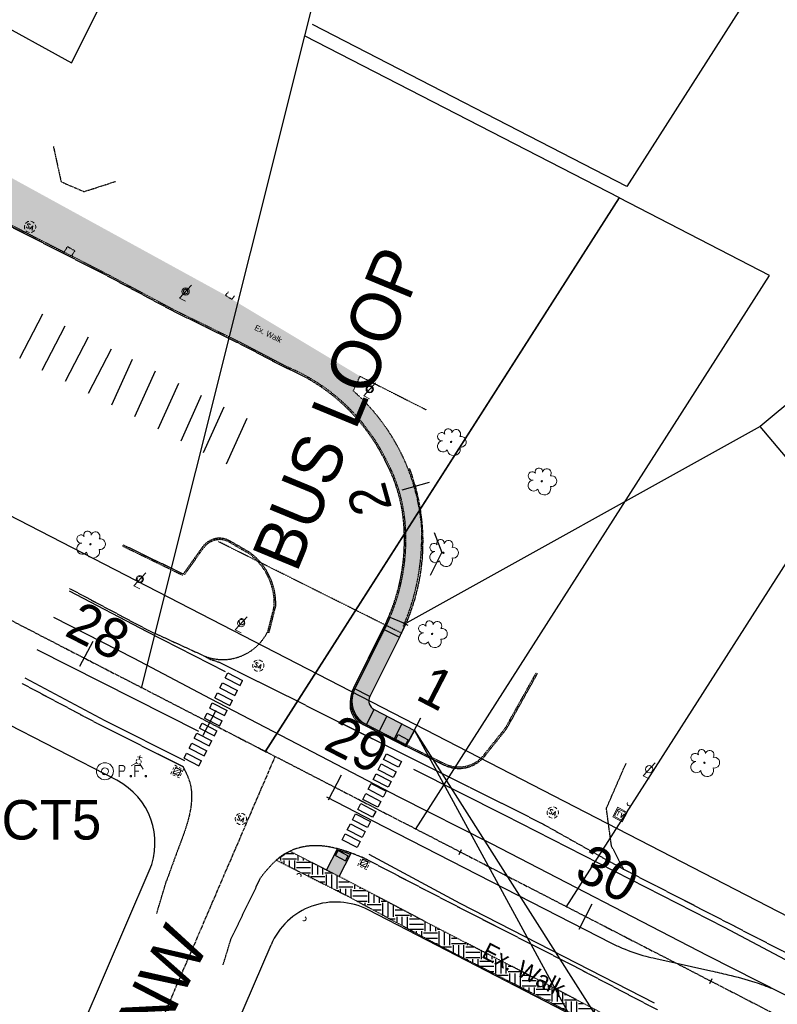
# Model space of a CAD drawing. Header units: feet. Extents: x 2246890 to 2250290, y 437895 to 440095.
# Tile 8 of 16: x 2248852 to 2249120, y 438383 to 438732. Entities that reach past the tile are written whole.
import ezdxf

# ---------------------------------------------------------------- set-up
doc = ezdxf.new("R2010")
doc.units = ezdxf.units.FT
doc.header["$MEASUREMENT"] = 0
for name, pattern in [('CL', [1.9999999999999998, 0.3, -0.15, 1.4, -0.15]), ('dsolidcl', [0]), ('OhDOT_USTN1', [0.054999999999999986, 0.014, -0.04099999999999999]), ('OhDOT_USTN2', [0.10999999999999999, 0.069, -0.04099999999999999]), ('OhDOT_USTN3', [0.22, 0.165, -0.055]), ('OhDOT_USTN5', [0.11, 0.055, -0.055]), ('REDO_Drainage01', [1.6, 0.85, -0.75]), ('rowex', [0]), ('shrublt', [0])]:
    doc.linetypes.add(name, pattern=pattern)
for name, color, linetype in [('5PPBLDG-HAT', 253, 'Continuous'), ('DV_X_Property_Line', 7, 'Continuous'), ('GE_P_CL', 7, 'CL'), ('GE_P_CL_Text', 7, 'Continuous'), ('GE_X_CL', 7, 'CL'), ('PM_P_Crosswalk', 7, 'Continuous'), ('PV_P_Curb', 120, 'Continuous'), ('PV_P_EOP', 7, 'Continuous'), ('PV_P_Walk', 231, 'Continuous'), ('RW_X_CL', 6, 'CL'), ('RW_X_Fee_RW', 6, 'rowex'), ('SH_Border', 7, 'Continuous'), ('SV_X_Mon_Cells_Found', 7, 'Continuous')]:
    doc.layers.add(name, color=color, linetype=linetype)
for name, color, linetype, transparency in [('DR_X_Cells', 151, 'OhDOT_USTN2', 0.5), ('LT_X_Foundation', 7, 'OhDOT_USTN1', 0.5), ('LT_X_Poles', 2, 'Continuous', 0.5), ('PM_X_CL_Double_Solid', 2, 'dsolidcl', 0.5), ('PM_X_Crosswalk', 7, 'Continuous', 0.5), ('PM_X_Edge_Line', 2, 'Continuous', 0.5), ('PM_X_Island', 7, 'Continuous', 0.5), ('PV_X_Curb', 120, 'OhDOT_USTN1', 0.5), ('PV_X_EOP', 7, 'OhDOT_USTN3', 0.5), ('PV_X_Steps', 120, 'OhDOT_USTN1', 0.5), ('PV_X_Text', 7, 'Continuous', 0.5), ('PV_X_Walk', 120, 'OhDOT_USTN5', 0.5), ('PV_X_Walk-HATCH', 120, 'OhDOT_USTN5', 0.7), ('UT_X_Cable_TV_Cells', 30, 'Continuous', 0.5), ('UT_X_Misc_Cells', 7, 'Continuous', 0.5), ('UT_X_Sanitary_Cells', 3, 'Continuous', 0.5), ('UT_X_Water_Cells', 133, 'Continuous', 0.5), ('VG_X_Cells', 3, 'Continuous', 0.5), ('VG_X_Shrub_Line_Lt', 3, 'shrublt', 0.5)]:
    doc.layers.add(name, color=color, linetype=linetype, transparency=transparency)
doc.styles.add('Slanted-Normal', font='font31.shx', dxfattribs={"height": 0.12})
doc.styles.add('Straight-Normal', font='font30.shx', dxfattribs={"height": 0.1})
pattern_1 = [(0, (0, 0), (5, 5), [5, -5]), (0, (0, 1.875), (5, 5), [5, -5]), (0, (0, 3.75), (5, 5), [5, -5]), (90, (0.625, 4.375), (-4.999999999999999, 5), [5, -5]), (90, (2.5, 4.375), (-4.999999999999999, 5), [5, -5]), (90, (4.375, 4.375), (-4.999999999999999, 5), [5, -5])]

# ---------------------------------------------------------------- blocks, each defined once
blk = doc.blocks.new('TREE')
at = {"layer": 'VG_X_Cells', "color": 3, "linetype": 'Continuous', "lineweight": 0}
blk.add_circle((0, 0), 0.012, dxfattribs=at)
for centre, radius, start, end in [((-0.04918672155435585, 0.1683766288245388), 0.06583849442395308, 354.0046972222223, 205.9741166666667), ((0.09130802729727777, 0.1414521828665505), 0.07764901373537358, 323.8299555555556, 165.0376027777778), ((-0.1426726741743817, -0.07743288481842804), 0.09868828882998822, 96.17219444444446, 320.5737111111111), ((-0.1654724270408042, 0.0932017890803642), 0.07353570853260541, 39.06254444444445, 279.5412388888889), ((0.1730121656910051, 0.001797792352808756), 0.09573570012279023, 259.1453111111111, 101.459613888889), ((0.04731863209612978, -0.1302604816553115), 0.1141857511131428, 184.9475722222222, 19.45715277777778)]:
    blk.add_arc(centre, radius, start, end, dxfattribs=at)
blk = doc.blocks.new('CB22B-X')
at = {"layer": 'Defpoints', "color": 20, "linetype": 'REDO_Drainage01', "lineweight": 0}
blk.add_lwpolyline([(-0.9999979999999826, 0.9999979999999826), (0.9999980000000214, 0.9999979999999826), (0.9999980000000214, -0.9999979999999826), (-0.9999979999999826, -0.9999979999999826), (-0.9999979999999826, 0.9999979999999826)], close=True, dxfattribs=at)
at = {"layer": 'DR_X_Cells', "color": 151, "linetype": 'Continuous', "lineweight": 0}
for p, q in [((-1.14583104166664, -0.6130853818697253), (0.6130853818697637, 1.145831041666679)), ((-1.14583104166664, 0.518285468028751), (-0.518285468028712, 1.145831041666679)), ((-0.5472058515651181, -1.145831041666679), (1.145831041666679, 0.5472058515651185)), ((0.5841649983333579, -1.145831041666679), (1.145831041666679, -0.5841649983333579))]:
    blk.add_line(p, q, dxfattribs=at)
at = {"layer": 'DR_X_Cells', "color": 151, "linetype": 'REDO_Drainage01', "lineweight": 0}
blk.add_lwpolyline([(-1.66666333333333, 1.66666333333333), (1.66666333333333, 1.66666333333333), (1.66666333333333, -1.666663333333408), (-1.66666333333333, -1.666663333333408), (-1.66666333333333, 1.66666333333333)], close=True, dxfattribs=at)
at = {"layer": 'DR_X_Cells', "color": 151, "linetype": 'Continuous', "lineweight": 0, "flags": 128}
blk.add_lwpolyline([(-1.14583104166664, 1.145831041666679), (1.145831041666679, 1.145831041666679), (1.145831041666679, -1.145831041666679), (-1.14583104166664, -1.145831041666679), (-1.14583104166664, 1.145831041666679)], close=True, dxfattribs=at)
blk = doc.blocks.new('SMH')
at = {"layer": 'Defpoints', "color": 3, "linetype": 'Continuous', "lineweight": 30}
blk.add_point((0, 0), dxfattribs=at)
at = {"layer": 'UT_X_Sanitary_Cells', "color": 3, "linetype": 'Continuous', "lineweight": 0, "flags": 128}
for points in [[(-0.01662778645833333, 0.034326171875), (-0.01788755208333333, 0.0355859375), (-0.01978208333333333, 0.036845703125), (-0.02544614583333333, 0.038740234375), (-0.03237973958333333, 0.04), (-0.03741880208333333, 0.04), (-0.03930356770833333, 0.04), (-0.04749692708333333, 0.03810546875), (-0.05442075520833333, 0.034326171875), (-0.05883481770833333, 0.029287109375), (-0.06009458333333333, 0.024248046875), (-0.06009458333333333, 0.02046875), (-0.05883481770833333, 0.0154296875), (-0.05379575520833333, 0.011025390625), (-0.01914731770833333, -0.00787109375), (-0.01600278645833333, -0.010390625), (-0.01474302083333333, -0.01291015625), (-0.01348325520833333, -0.016689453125), (-0.01348325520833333, -0.02046875), (-0.01410825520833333, -0.024248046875), (-0.01474302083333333, -0.026767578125), (-0.01600278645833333, -0.029921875), (-0.01726255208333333, -0.03244140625), (-0.01852231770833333, -0.034326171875), (-0.02040708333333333, -0.036220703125), (-0.02230161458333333, -0.03748046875), (-0.02482114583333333, -0.038740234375), (-0.02670591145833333, -0.039365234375), (-0.03237973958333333, -0.04), (-0.04119809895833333, -0.04), (-0.04686216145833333, -0.038740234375), (-0.05505552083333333, -0.034326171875), (-0.06009458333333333, -0.030546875)], [(0.01045229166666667, -0.04), (0.03564760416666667, 0.04), (0.06021791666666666, -0.04)], [(0.05391908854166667, -0.021103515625), (0.01675111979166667, -0.021103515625)]]:
    blk.add_lwpolyline(points, dxfattribs=at)
at = {"layer": 'UT_X_Sanitary_Cells', "color": 3, "linetype": 'Continuous', "lineweight": 0}
for start, end in [(130.0805972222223, 170.0721333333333), (70.05767222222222, 110.1060805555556), (10.01689444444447, 50.03918888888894), (190.0168944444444, 230.0391888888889), (250.0576722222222, 290.0473111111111), (310.0114361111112, 350.0263833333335)]:
    blk.add_arc((-2.767499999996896e-05, -3.704166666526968e-05), 0.09999899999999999, start, end, dxfattribs=at)
blk = doc.blocks.new('FH')
at = {"layer": 'UT_X_Water_Cells', "color": 133, "linetype": 'Continuous', "lineweight": 0}
for p, q in [((0.05991666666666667, 0.1031666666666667), (-0.06008333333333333, 0.1031666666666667)), ((-8.333333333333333e-05, 0.06016666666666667), (-8.333333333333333e-05, 0.1461666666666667)), ((-0.04233333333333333, -0.04241666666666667), (-0.1463333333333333, -0.1463333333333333)), ((0.04225, -0.04241666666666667), (0.14625, -0.1463333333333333))]:
    blk.add_line(p, q, dxfattribs=at)
for start, end in [(140.0209916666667, 184.0629333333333), (68.13946111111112, 112.0379833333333), (356.016475, 39.98885277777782), (211.8787722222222, 255.8479305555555), (283.8238944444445, 329.9096694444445)]:
    blk.add_arc((0, 0), 0.06, start, end, dxfattribs=at)
blk = doc.blocks.new('DM')
at = {"layer": 'UT_X_Misc_Cells', "linetype": 'Continuous', "lineweight": 0}
h = blk.add_hatch(color=2, dxfattribs=at)
edge = h.paths.add_edge_path()
edge.add_arc((0, 0), 0.01, 0, 360)
at = {"layer": 'UT_X_Misc_Cells', "color": 2, "linetype": 'Continuous', "lineweight": 0}
blk.add_arc((0.04, 0), 0.04, 90, 270, dxfattribs=at)
blk = doc.blocks.new('LPOLE')
at = {"layer": 'LT_X_Poles', "color": 2, "linetype": 'Continuous', "lineweight": 0, "flags": 128}
blk.add_lwpolyline([(0.03933333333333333, 0.1476666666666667), (-0.03941666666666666, -0.1515833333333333), (0.07875, -0.1515833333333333)], dxfattribs=at)
at = {"layer": 'LT_X_Poles', "color": 2, "linetype": 'Continuous', "lineweight": 0}
blk.add_circle((-7.79999973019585e-06, -8.249999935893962e-06), 0.06500593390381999, dxfattribs=at)
blk = doc.blocks.new('CTVA')
at = {"layer": 'UT_X_Cable_TV_Cells', "color": 30, "linetype": 'Continuous', "lineweight": 0}
for p, q in [((-0.075, -0.055), (-0.075, 0.055)), ((-0.055, 0.075), (0.055, 0.075)), ((0.075, -0.055), (0.075, 0.055)), ((-0.055, -0.075), (0.055, -0.075))]:
    blk.add_line(p, q, dxfattribs=at)
at = {"layer": 'UT_X_Cable_TV_Cells', "color": 30, "linetype": 'Continuous', "lineweight": 0, "flags": 128}
blk.add_lwpolyline([(-0.095, 0.095), (0.095, 0.095), (0.095, -0.095), (-0.095, -0.095), (-0.095, 0.095)], close=True, dxfattribs=at)
for points in [[(-0.06229673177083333, 0.04), (-0.01253110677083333, 0.04)], [(-0.03710141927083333, 0.04), (-0.03710141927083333, -0.04)], [(0.01265444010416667, 0.04), (0.03784975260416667, -0.04), (0.06242006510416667, 0.04)]]:
    blk.add_lwpolyline(points, dxfattribs=at)
at = {"layer": 'UT_X_Cable_TV_Cells', "color": 30, "linetype": 'Continuous', "lineweight": 0, "extrusion": (0, 0, -1)}
for centre, start, end in [((0.055, 0.055), 0, 90), ((-0.055, 0.055), 90.00000000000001, 180), ((0.055, -0.055), 270, 0), ((-0.055, -0.055), 180, 270)]:
    blk.add_arc(centre, 0.02, start, end, dxfattribs=at)
blk = doc.blocks.new('IPIPE')
at = {"layer": 'SV_X_Mon_Cells_Found', "color": 7, "linetype": 'Continuous', "lineweight": 0, "flags": 128}
for points in [[(0.099858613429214, -0.04), (0.099858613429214, 0.04), (0.126313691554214, 0.04), (0.129073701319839, 0.039365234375), (0.132927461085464, 0.03810546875), (0.134585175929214, 0.036845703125), (0.136234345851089, 0.0355859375), (0.138438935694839, 0.03244140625), (0.140096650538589, 0.029287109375), (0.141198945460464, 0.024248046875), (0.141198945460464, 0.016689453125), (0.140643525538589, 0.014169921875), (0.139541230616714, 0.010390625), (0.137336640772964, 0.005986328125), (0.135132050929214, 0.004091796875), (0.133482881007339, 0.00283203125), (0.130722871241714, 0.001572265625), (0.126313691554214, 0.000947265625), (0.099858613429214, 0.000947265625)], [(0.250326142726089, 0.04), (0.212292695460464, 0.04), (0.212292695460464, -0.04)], [(0.212292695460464, 0.000947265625), (0.239303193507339, 0.000947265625)], [(0.181983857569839, -0.029287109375), (0.184735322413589, -0.029287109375), (0.186393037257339, -0.030546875), (0.188042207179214, -0.03306640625), (0.188042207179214, -0.036220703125), (0.186393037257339, -0.038740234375), (0.184735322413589, -0.04), (0.181983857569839, -0.04), (0.180326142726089, -0.038740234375), (0.178676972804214, -0.036220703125), (0.178676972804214, -0.03306640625), (0.180326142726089, -0.030546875), (0.181983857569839, -0.029287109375)], [(0.289453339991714, -0.029287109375), (0.292204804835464, -0.029287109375), (0.293862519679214, -0.030546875), (0.295511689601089, -0.03306640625), (0.295511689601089, -0.036220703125), (0.293862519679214, -0.038740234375), (0.292204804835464, -0.04), (0.289453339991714, -0.04), (0.287795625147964, -0.038740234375), (0.286146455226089, -0.036220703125), (0.286146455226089, -0.03306640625), (0.287795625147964, -0.030546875), (0.289453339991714, -0.029287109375)]]:
    blk.add_lwpolyline(points, dxfattribs=at)
at = {"layer": 'SV_X_Mon_Cells_Found', "color": 7, "linetype": 'Continuous', "lineweight": 0}
for centre, radius in [((0, 0), 0.06), ((-9.983333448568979e-06, -1.351666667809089e-05), 0.0247364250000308)]:
    blk.add_circle(centre, radius, dxfattribs=at)

msp = doc.modelspace()

# ---------------------------------------------------------------- hatches: boundary and pattern name
at = {"layer": '5PPBLDG-HAT'}
h = msp.add_hatch(color=256, dxfattribs=at)
h.dxf.hatch_style = 1
h.paths.add_polyline_path([(2248988.575321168, 438518.14471595), (2248988.242902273, 438518.2919597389, 0.0003354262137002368), (2248988.284481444, 438518.3924655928), (2248983.122307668, 438520.5592761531, -0.01700972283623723), (2248981.098918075, 438516.2400999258), (2248981.097913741, 438516.2380888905), (2248986.46572423, 438513.5573485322, 0.01607318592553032)])
h.paths.add_polyline_path([(2248983.087857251, 438520.5737366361), (2248982.661264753, 438520.7527978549, -0.01700575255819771), (2248980.6526, 438516.4655), (2248980.650594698, 438516.4614846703), (2248981.097895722, 438516.2380978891, 0.01644205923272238)])
h = msp.add_hatch(color=256, dxfattribs=at)
h.dxf.hatch_style = 1
h.paths.add_polyline_path([(2248988.284481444, 438518.3924655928, -0.0003354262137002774), (2248988.242902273, 438518.2919597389), (2248988.575321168, 438518.14471595, 0.0003687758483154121), (2248988.620248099, 438518.2515283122)])
h = msp.add_hatch(color=256, dxfattribs=at)
h.dxf.hatch_style = 1
h.paths.add_polyline_path([(2248975.611758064, 438491.0206336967), (2248970.145612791, 438493.8377405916, 0.04039382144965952), (2248969.622463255, 438491.450648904, 0.273934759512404), (2248974.154827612, 438482.8939865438), (2248974.774005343, 438482.581684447), (2248977.508295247, 438487.8871475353, -0.2825032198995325)])
h.paths.add_polyline_path([(2248970.645069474, 438495.2265723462, 0.0243707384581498), (2248970.145612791, 438493.8377405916), (2248975.611758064, 438491.0206336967, -0.1146782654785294), (2248975.980342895, 438492.5618277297)])
h.paths.add_polyline_path([(2248970.612616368, 438495.2427813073), (2248970.196708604, 438495.4505097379, 0.02347768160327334), (2248969.694136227, 438494.0704196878), (2248970.05990947, 438493.8819098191, -0.03871129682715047)])
h.paths.add_polyline_path([(2248970.05990947, 438493.8819098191), (2248969.694136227, 438494.0704196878, 0.04218971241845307), (2248969.124113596, 438491.4966599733, 0.1066407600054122), (2248969.806970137, 438487.3346395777, -0.03948984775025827), (2248969.507948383, 438488.5712696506, -0.04766268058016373), (2248969.622463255, 438491.450648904, -0.06528500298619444)])
h.paths.add_polyline_path([(2248969.622463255, 438491.4506489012, 0.04766268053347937), (2248969.507948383, 438488.5712696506, 0.03948984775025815), (2248969.806970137, 438487.3346395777, 0.1005806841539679), (2248971.974984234, 438483.9934602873), (2248974.154827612, 438482.8939865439, -0.2739347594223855)])
h.paths.add_polyline_path([(2248974.759624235, 438482.5537801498, -0.01826703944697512), (2248974.154827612, 438482.8939865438), (2248971.974984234, 438483.9934602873, 0.06204591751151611), (2248973.911626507, 438482.4566525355), (2248974.544940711, 438482.1372202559)])
at = {"layer": 'PV_X_Walk-HATCH', "ltscale": 50}
h = msp.add_hatch(dxfattribs=at)
h.set_pattern_fill('EARTH', color=256, scale=20)
h.set_pattern_definition(pattern_1)
edge = h.paths.add_edge_path()
edge.add_line((2248448.201643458, 438973.0828003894), (2248507.6346, 438942.9368))
edge.add_line((2248507.6346, 438942.9368), (2248516.1029, 438898.7188))
edge.add_line((2248516.1029, 438898.7188), (2248509.3238, 438855.394))
edge.add_arc((2248521.603266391, 438851.2139242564), 12.97144279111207, 161.2008178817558, 238.1198801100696)
edge.add_line((2248514.752480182, 438840.1991588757), (2248554.1595, 438820.0068))
edge.add_line((2248554.1595, 438820.0068), (2248551.470266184, 438812.0854773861))
edge.add_arc((2248535.729251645, 438765.7192396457), 48.96537083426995, 60.49747638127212, 71.24800812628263, ccw=False)
edge.add_line((2248559.842830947, 438808.3354670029), (2248576.205477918, 438800.0707753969))
edge.add_line((2248576.205477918, 438800.0707753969), (2248583.676961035, 438795.8954908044))
edge.add_line((2248583.676961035, 438795.8954908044), (2248586.174673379, 438794.8476661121))
edge.add_line((2248586.174673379, 438794.8476661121), (2248591.894271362, 438791.6184538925))
edge.add_line((2248591.894271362, 438791.6184538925), (2248607.126359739, 438784.6966316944))
edge.add_line((2248607.126359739, 438784.6966316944), (2248631.262245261, 438771.3077596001))
edge.add_line((2248631.262245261, 438771.3077596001), (2248653.409894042, 438759.9204392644))
edge.add_line((2248653.409894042, 438759.9204392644), (2248680.634159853, 438745.9746104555))
edge.add_line((2248680.634159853, 438745.9746104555), (2248707.517444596, 438732.231096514))
edge.add_line((2248707.517444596, 438732.231096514), (2248733.437574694, 438719.2945847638))
edge.add_line((2248733.437574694, 438719.2945847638), (2248760.156763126, 438705.0834484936))
edge.add_line((2248760.156763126, 438705.0834484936), (2248810.723577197, 438679.1083599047))
edge.add_line((2248810.723577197, 438679.1083599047), (2248833.754667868, 438667.3903137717))
edge.add_line((2248833.754667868, 438667.3903137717), (2248883.527229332, 438641.9148832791))
edge.add_line((2248883.527229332, 438641.9148832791), (2248906.55064167, 438629.6020089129))
edge.add_line((2248906.55064167, 438629.6020089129), (2248929.880636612, 438618.1745420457))
edge.add_line((2248929.880636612, 438618.1745420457), (2248946.845347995, 438609.2860924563))
edge.add_arc((2248920.379187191, 438546.0977460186), 68.50711490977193, 26.460697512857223, 67.27384177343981, ccw=False)
edge.add_arc((2248931.516100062, 438549.1522890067), 57.21923619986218, 2.597752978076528, 28.692120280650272, ccw=False)
edge.add_arc((2248918.647989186, 438548.1298045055), 70.12183523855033, -23.15253593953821, 2.9558052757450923, ccw=False)
edge.add_line((2248983.122307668, 438520.5592761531), (2248988.284481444, 438518.3924655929))
edge.add_arc((2248921.505253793, 438546.916116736), 72.61586548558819, 336.8710444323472, 363.7801191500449)
edge.add_arc((2248924.7243156, 438548.5154358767), 69.31217894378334, 2.636300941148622, 49.07881060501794)
edge.add_line((2248970.1252, 438600.8885), (2248972.5158, 438606.0648))
edge.add_line((2248972.5158, 438606.0648), (2248927.067, 438633.3404))
edge.add_line((2248927.067, 438633.3404), (2248924.8075, 438634.7689))
edge.add_line((2248924.8075, 438634.7689), (2248810.5626, 438697.4001999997))
edge.add_line((2248810.5626, 438697.4001999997), (2248792.7842, 438706.827))
edge.add_line((2248792.7842, 438706.827), (2248784.1535, 438710.8357))
edge.add_line((2248784.1535, 438710.8357), (2248782.9271, 438708.6344))
edge.add_line((2248782.9271, 438708.6344), (2248766.2687, 438717.1868))
edge.add_line((2248766.2687, 438717.1868), (2248763.2969, 438720.1689))
edge.add_line((2248763.2969, 438720.1689), (2248760.0515, 438721.9212))
edge.add_line((2248760.0515, 438721.9212), (2248756.0037, 438722.3653))
edge.add_line((2248756.0037, 438722.3653), (2248739.454920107, 438730.9986842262))
edge.add_line((2248739.454920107, 438730.9986842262), (2248740.9799, 438733.5465))
edge.add_line((2248740.9799, 438733.5465), (2248715.0949, 438746.8854))
edge.add_line((2248715.0949, 438746.8854), (2248688.2311, 438760.663))
edge.add_line((2248688.2311, 438760.663), (2248669.197317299, 438769.9120134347))
edge.add_line((2248669.197317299, 438769.9120134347), (2248670.4729, 438771.8429000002))
edge.add_line((2248670.4729, 438771.8429000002), (2248663.1944, 438775.8371))
edge.add_line((2248663.1944, 438775.8371), (2248638.9737, 438786.8723))
edge.add_line((2248638.9737, 438786.8723), (2248613.485, 438799.6339))
edge.add_line((2248613.485, 438799.6339), (2248589.1276, 438812.4678))
edge.add_line((2248589.1276, 438812.4678), (2248568.1023, 438821.4797))
edge.add_line((2248568.1023, 438821.4797), (2248523.5767, 438844.3939))
edge.add_line((2248523.5767, 438844.3939), (2248519.308873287, 438846.5264438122))
edge.add_arc((2248521.340948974, 438850.5932052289), 4.546194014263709, 179.1127777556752, 243.4496596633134, ccw=False)
edge.add_line((2248516.7953, 438850.6635999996), (2248516.8993, 438854.0914))
edge.add_line((2248516.8993, 438854.0914), (2248519.1502, 438865.9285))
edge.add_line((2248519.1502, 438865.9285), (2248521.2684, 438882.8345))
edge.add_line((2248521.2684, 438882.8345), (2248526.5015, 438893.666))
edge.add_line((2248526.5015, 438893.666), (2248520.8695, 438922.874))
edge.add_line((2248520.8695, 438922.874), (2248518.5222, 438937.0148))
edge.add_line((2248518.5222, 438937.0148), (2248521.8418, 438944.2893))
edge.add_line((2248521.8418, 438944.2893), (2248511.683, 438949.9209))
edge.add_line((2248511.683, 438949.9209), (2248456.6578, 438977.8694))
edge.add_line((2248456.6578, 438977.8694), (2248448.543976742, 438981.8036500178))
edge.add_line((2248448.543976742, 438981.8036500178), (2248448.201643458, 438973.0828003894))
h = msp.add_hatch(dxfattribs=at)
h.set_pattern_fill('EARTH', color=256, scale=20)
h.set_pattern_definition(pattern_1)
h.paths.add_polyline_path([(2248947.571866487, 438437.6826957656), (2248942.830939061, 438434.5442612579), (2248968.1015, 438421.8048), (2249000.1354, 438404.4985), (2249041.0395, 438383.5842), (2249082.5934, 438361.8576), (2249100.3379, 438352.807), (2249112.5563, 438330.7331), (2249128.5718, 438321.9515), (2249131.0132, 438326.2766), (2249115.8808, 438334.2692), (2249103.8051, 438356.2571), (2249084.306, 438366.5494), (2249043.2462, 438388.1902), (2249002.2759, 438409.2132), (2248970.0767, 438426.1536)])

# ---------------------------------------------------------------- linework, layer by layer
for p, q in [((2248998.743840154, 438550.64908742, 2172.8704), (2249001.461933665, 438543.5407754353, 2172.8704)), ((2248997.463555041, 438535.5345952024, 2172.8704), (2249001.461933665, 438543.5407754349, 2172.8704))]:
    msp.add_line(p, q)
at = {"layer": '5PPBLDG-HAT'}
for p, q in [((2248975.998044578, 438492.5529864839), (2248970.165305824, 438495.4661941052)), ((2248974.530568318, 438482.1093328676), (2248977.508295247, 438487.8871475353))]:
    msp.add_line(p, q, dxfattribs=at)
msp.add_lwpolyline([(2248980.65057668, 438516.4614936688), (2248986.46572423, 438513.5573485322)], dxfattribs=at)
for points in [[(2248970.165305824, 438495.4661941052), (2248975.998044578, 438492.5529864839), (2248980.65057668, 438516.4614936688), (2248986.46572423, 438513.5573485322)], [(2248988.793522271, 438474.7585982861, 2172.8704), (2248991.771249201, 438480.5364129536, 2172.8704), (2248974.530568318, 438482.1093328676, 2172.8704), (2248977.508295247, 438487.8871475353, 2172.8704)], [(2248960.616564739, 438430.9999724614, 2172.8704), (2248965.066615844, 438428.7202370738, 2172.8704), (2248964.515629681, 438438.5654998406, 2172.8704), (2248969.34814896, 438437.0278842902, 2172.8704)]]:
    msp.add_solid(points, dxfattribs=at)
at = {"layer": 'DV_X_Property_Line'}
msp.add_line((2249045.557434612, 438417.8191058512, 1083.6202), (2249171.189744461, 438614.2254326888, 1083.6202), dxfattribs=at)
at = {"layer": 'DV_X_Property_Line', "elevation": 1083.6202}
for points in [[(2248895.017162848, 438495.4321802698), (2248895.017162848, 438495.4321802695), (2248952.979575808, 438726.781718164), (2249024.138462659, 439010.8032892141), (2249218.681842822, 438910.540769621), (2249067.092172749, 438673.3429156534), (2248955.713732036, 438730.7444221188)], [(2248895.017162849, 438495.432180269), (2248895.017162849, 438495.4321802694), (2248952.979575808, 438726.7817181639), (2249064.35801652, 438669.3802116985), (2248938.805151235, 438472.923090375)], [(2248992.203271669, 438445.345026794), (2248992.194246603, 438445.4011201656), (2249117.755645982, 438641.8290506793), (2249064.424696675, 438669.321046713), (2248938.863297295, 438472.8931161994)]]:
    msp.add_lwpolyline(points, dxfattribs=at)
at = {"layer": 'GE_P_CL'}
msp.add_arc((2248922.292425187, 438547.4211871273, 2172.8704), 72.56176394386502, 333.4619291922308, 20.9259751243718, dxfattribs=at)
at = {"layer": 'GE_P_CL_Text'}
for p, q in [((2248996.97876068, 438568.3443445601, 2172.8704), (2248987.349488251, 438565.6467321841, 2172.8704)), ((2248989.5821648, 438517.6987380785, 2172.8704), (2248987.75352653, 438518.5087270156, 2172.8704)), ((2248873.167485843, 438503.2674771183, -2171.2734), (2248877.856162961, 438512.1001611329, -2171.2734)), ((2248875.054900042, 438506.7943135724, -2171.2734), (2248875.968748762, 438508.5733246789, -2171.2734)), ((2248916.828213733, 438478.8520122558, -2171.2734), (2248921.528682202, 438487.6784269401, -2171.2734)), ((2248989.480690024, 438476.0919401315, 2172.8704), (2248994.061808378, 438484.9808857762, 2172.8704)), ((2248918.720336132, 438482.3763250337, -2171.2734), (2248919.636559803, 438484.1541141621, -2171.2734)), ((2248939.775681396, 438472.6642517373, 2172.8704), (2248937.986405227, 438473.5578348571, 2172.8704)), ((2248961.332617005, 438455.9151550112, -2171.2734), (2248965.913735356, 438464.8041006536, -2171.2734)), ((2249007.609792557, 438436.5651415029, -2171.2734), (2249008.526016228, 438438.3429306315, -2171.2734)), ((2249050.22207343, 438410.103971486, -2171.2734), (2249054.803191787, 438418.9929171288, -2171.2734)), ((2249096.499248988, 438390.7539579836, -2171.2734), (2249097.415472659, 438392.5317471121, -2171.2734))]:
    msp.add_line(p, q, dxfattribs=at)
at = {"layer": 'GE_X_CL', "elevation": 2171.2734}
for points in [[(2247742.158844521, 439089.5842708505), (2248895.080423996, 438495.6846790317)], [(2248895.080423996, 438495.6846790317), (2249405.912287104, 438232.4159723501)]]:
    msp.add_lwpolyline(points, dxfattribs=at)
at = {"layer": 'LT_X_Foundation'}
for centre, radius, start, end in [((2248910.647732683, 438636.0846305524, 1086.15625), 0.797100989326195, 44.11568374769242, 215.7344635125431), ((2248910.647732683, 438636.0846305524, 1086.15625), 0.797100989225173, 215.7344635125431, 44.11568374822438), ((2248975.914834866, 438601.456588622, 1086.5696), 1.027808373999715, 147.0248016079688, 19.63145101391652), ((2248975.914834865, 438601.4565886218, 1086.5696), 1.027808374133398, 19.63145099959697, 147.0248015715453), ((2248894.408935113, 438534.1040414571, 1085.3603), 1.010496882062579, 38.37762167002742, 226.487885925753), ((2248894.408935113, 438534.1040414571, 1085.3603), 1.010496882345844, 226.4878859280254, 38.37762167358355), ((2248930.587835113, 438519.0537414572, 1085.08127), 1.010496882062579, 38.37762167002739, 226.4878859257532), ((2248930.587835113, 438519.0537414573, 1085.08127), 1.010496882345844, 226.4878859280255, 38.37762167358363)]:
    msp.add_arc(centre, radius, start, end, dxfattribs=at)
at = {"layer": 'PM_P_Crosswalk'}
for points in [[(2248986.098222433, 438467.428548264), (2248980.802618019, 438470.1544658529), (2248981.878651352, 438472.2448617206), (2248987.174255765, 438469.5189441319)], [(2248984.2263718, 438463.7921285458), (2248978.930767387, 438466.5180461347), (2248980.006800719, 438468.6084420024), (2248985.302405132, 438465.8825244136)], [(2248982.449881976, 438460.3409650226), (2248977.154277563, 438463.0668826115), (2248978.230310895, 438465.1572784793), (2248983.525915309, 438462.4313608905)], [(2248980.678908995, 438456.9005189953), (2248975.383304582, 438459.6264365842), (2248976.459337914, 438461.7168324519), (2248981.754942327, 438458.9909148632)], [(2248978.81479106, 438453.2791214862), (2248973.519186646, 438456.0050390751), (2248974.595219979, 438458.0954349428), (2248979.890824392, 438455.3695173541)], [(2248976.987774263, 438449.7297998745), (2248971.69216985, 438452.4557174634), (2248972.768203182, 438454.5461133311), (2248978.063807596, 438451.8201957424)], [(2248975.108920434, 438446.0797751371), (2248969.81331602, 438448.805692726), (2248970.889349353, 438450.8960885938), (2248976.184953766, 438448.170171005)], [(2248973.293113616, 438442.5522310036), (2248967.997509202, 438445.2781485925), (2248969.073542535, 438447.3685444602), (2248974.369146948, 438444.6426268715)], [(2248971.488516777, 438439.0464643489), (2248966.192912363, 438441.7723819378), (2248967.268945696, 438443.8627778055), (2248972.564550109, 438441.1368602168)]]:
    msp.add_lwpolyline(points, close=True, dxfattribs=at)
at = {"layer": 'PM_X_CL_Double_Solid'}
msp.add_line((2249077.36501762, 438399.6437182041), (2249096.888708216, 438395.301942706), dxfattribs=at)
for points, elevation in [([(2249341.627133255, 438274.0122920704), (2249263.5907, 438314.06795), (2249249.7485, 438321.1222), (2249183.4059, 438355.4737), (2249131.52655, 438382.5603), (2249095.8101, 438400.5754), (2249019.1463, 438440.2456), (2248986.41725, 438456.8954), (2248919.5385, 438491.6865), (2248892.4213, 438505.9831), (2248863.8914, 438520.5524)], 1083.2484), ([(2248857.93, 438509.1539), (2248915.267547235, 438480.1882653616)], 1086.15768)]:
    msp.add_lwpolyline(points, dxfattribs=dict(at, elevation=elevation))
msp.add_lwpolyline([(2248960.570646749, 438456.9460690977), (2248980.984048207, 438446.4343952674), (2249061.726165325, 438405.0724895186)], dxfattribs=at)
for points in [[(2249061.726165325, 438405.0724895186), (2249065.480887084, 438403.3573532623), (2249073.876126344, 438400.4711955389), (2249077.36501762, 438399.6437182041)], [(2249096.888708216, 438395.301942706), (2249102.963291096, 438393.8729871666), (2249112.519791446, 438391.3047113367), (2249118.773405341, 438388.9928871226)]]:
    msp.add_spline(points, degree=3, dxfattribs=at)
at = {"layer": 'PM_X_Crosswalk'}
for p, q in [((2248924.673759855, 438499.1353665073, 1085.267), (2248925.584207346, 438500.916120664, 1085.267)), ((2248924.673759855, 438499.1353665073, 1085.267), (2248929.9709135, 438496.4270868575, 1085.265)), ((2248925.584207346, 438500.916120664, 1085.267), (2248930.88136099, 438498.2078410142, 1085.265)), ((2248922.852864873, 438495.5738581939, 1085.267), (2248923.763312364, 438497.3546123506, 1085.267)), ((2248922.852864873, 438495.5738581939, 1085.267), (2248928.150018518, 438492.8655785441, 1085.265)), ((2248923.763312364, 438497.3546123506, 1085.267), (2248929.060466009, 438494.6463327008, 1085.265)), ((2248929.9709135, 438496.4270868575, 1085.265), (2248930.88136099, 438498.2078410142, 1085.265)), ((2248921.031969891, 438492.0123498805, 1085.267), (2248921.942417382, 438493.7931040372, 1085.267)), ((2248921.031969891, 438492.0123498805, 1085.267), (2248926.329123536, 438489.3040702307, 1085.265)), ((2248921.942417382, 438493.7931040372, 1085.267), (2248927.239571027, 438491.0848243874, 1085.265)), ((2248928.150018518, 438492.8655785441, 1085.265), (2248929.060466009, 438494.6463327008, 1085.265)), ((2248919.21107491, 438488.4508415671, 1085.267), (2248920.1215224, 438490.2315957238, 1085.267)), ((2248919.21107491, 438488.4508415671, 1085.267), (2248924.508228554, 438485.7425619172, 1085.265)), ((2248920.1215224, 438490.2315957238, 1085.267), (2248925.418676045, 438487.5233160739, 1085.265)), ((2248926.329123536, 438489.3040702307, 1085.265), (2248927.239571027, 438491.0848243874, 1085.265)), ((2248917.390179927, 438484.8893332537, 1085.267), (2248918.300627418, 438486.6700874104, 1085.267)), ((2248917.390179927, 438484.8893332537, 1085.267), (2248922.687333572, 438482.1810536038, 1085.265)), ((2248918.300627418, 438486.6700874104, 1085.267), (2248923.597781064, 438483.9618077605, 1085.265)), ((2248924.508228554, 438485.7425619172, 1085.265), (2248925.418676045, 438487.5233160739, 1085.265)), ((2248915.569284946, 438481.3278249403, 1085.267), (2248916.479732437, 438483.108579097, 1085.267)), ((2248915.569284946, 438481.3278249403, 1085.267), (2248920.86643859, 438478.6195452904, 1085.265)), ((2248916.479732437, 438483.108579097, 1085.267), (2248921.776886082, 438480.4002994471, 1085.265)), ((2248922.687333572, 438482.1810536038, 1085.265), (2248923.597781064, 438483.9618077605, 1085.265)), ((2248913.748389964, 438477.7663166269, 1085.267), (2248914.658837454, 438479.5470707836, 1085.267)), ((2248913.748389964, 438477.7663166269, 1085.267), (2248919.045543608, 438475.058036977, 1085.265)), ((2248914.658837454, 438479.5470707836, 1085.267), (2248919.9559911, 438476.8387911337, 1085.265)), ((2248920.86643859, 438478.6195452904, 1085.265), (2248921.776886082, 438480.4002994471, 1085.265)), ((2248911.927494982, 438474.2048083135, 1085.267), (2248912.837942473, 438475.9855624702, 1085.267)), ((2248911.927494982, 438474.2048083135, 1085.267), (2248917.224648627, 438471.4965286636, 1085.265)), ((2248912.837942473, 438475.9855624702, 1085.267), (2248918.135096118, 438473.2772828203, 1085.265)), ((2248919.045543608, 438475.058036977, 1085.265), (2248919.9559911, 438476.8387911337, 1085.265)), ((2248910.1066, 438470.6433, 1085.267), (2248911.017047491, 438472.4240541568, 1085.267)), ((2248910.1066, 438470.6433, 1085.267), (2248915.403753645, 438467.9350203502, 1085.265)), ((2248911.017047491, 438472.4240541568, 1085.267), (2248916.314201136, 438469.7157745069, 1085.265)), ((2248917.224648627, 438471.4965286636, 1085.265), (2248918.135096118, 438473.2772828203, 1085.265)), ((2248915.403753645, 438467.9350203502, 1085.265), (2248916.314201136, 438469.7157745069, 1085.265))]:
    msp.add_line(p, q, dxfattribs=at)
at = {"layer": 'PM_X_Edge_Line'}
for points, elevation in [([(2248869.3907, 438530.0315), (2248896.9451, 438515.5464), (2248924.6699, 438501.4025)], 1085.96871), ([(2248853.5979, 438499.139), (2248881.9749, 438484.0137), (2248910.2549, 438469.8497)], 1085.4853), ([(2248991.4739, 438466.7788), (2249023.8134, 438450.4789), (2249101.6913, 438410.7781), (2249136.9138, 438392.0768), (2249187.9608, 438366.1104), (2249253.6532, 438331.6784), (2249299.880649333, 438308.469243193)], 1085.42211), ([(2248975.6402, 438436.6088), (2249007.9514, 438419.3185), (2249076.860803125, 438383.9452795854)], 1084.739)]:
    msp.add_lwpolyline(points, dxfattribs=dict(at, elevation=elevation))
at = {"layer": 'PM_X_Island'}
for points, elevation in [([(2248670.4729, 438771.8428999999), (2248673.067298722, 438776.8037459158), (2248821.9729703, 438700.3678615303), (2248840.853344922, 438733.1811299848), (2248870.235716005, 438717.120244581), (2248886.698753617, 438750.2523605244), (2248894.19098156, 438745.7790736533), (2248918.057589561, 438787.335811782), (2248910.440754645, 438791.5673182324)], 1087.33641), ([(2248851.863767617, 438612.4416531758), (2248860.02587703, 438628.1304264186)], 2171.2734), ([(2248859.81798622, 438608.2657460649), (2248867.980095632, 438623.9545193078)], 2171.2734), ([(2248868.109456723, 438604.2986377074), (2248876.271566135, 438619.9874109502)], 2171.2734), ([(2248876.184670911, 438600.0603728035), (2248884.346780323, 438615.7491460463)], 2171.2734), ([(2248884.504375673, 438595.978931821), (2248891.814265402, 438612.1589478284)], 2171.2734), ([(2248892.67123337, 438591.7699581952), (2248899.981123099, 438607.9499742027)], 2171.2734), ([(2248900.951802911, 438587.3843472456), (2248908.26169264, 438603.564363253)], 2171.2734), ([(2248909.036619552, 438583.2176553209), (2248916.346509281, 438599.3976713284)], 2171.2734), ([(2248917.030001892, 438579.0217839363), (2248924.339891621, 438595.2017999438)], 2171.2734), ([(2248925.147717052, 438575.0670874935), (2248932.457606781, 438591.2471035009)], 2171.2734)]:
    msp.add_lwpolyline(points, dxfattribs=dict(at, elevation=elevation))
at = {"layer": 'PV_P_Curb'}
msp.add_lwpolyline([(2248983.087857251, 438520.5737366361, -0.01644205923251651), (2248981.097895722, 438516.2380978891), (2248970.612624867, 438495.2427983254, 0.4105004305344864), (2248974.759624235, 438482.5537801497), (2248989.02257819, 438475.203045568)], format="xyb", dxfattribs=at)
msp.add_arc((2248950.271397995, 438385.4350042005, 2172.8704), 54.50679688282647, 69.7721377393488, 75.10620298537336, dxfattribs=at)
at = {"layer": 'PV_P_EOP'}
msp.add_lwpolyline([(2248982.62682468, 438520.7672539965, -0.01644205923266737), (2248980.65057668, 438516.4614936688), (2248970.165305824, 438495.4661941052, 0.4105004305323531), (2248974.530568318, 438482.1093328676), (2248988.793522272, 438474.7585982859)], format="xyb", dxfattribs=at)
msp.add_arc((2248950.271397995, 438385.4350042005, 2172.8704), 55.00679688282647, 69.7078494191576, 74.99199300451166, dxfattribs=at)
at = {"layer": 'PV_P_Walk'}
for p, q in [((2248988.620248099, 438518.2515283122), (2248982.62682468, 438520.7672539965)), ((2248960.616564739, 438430.9999724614, 2172.8704), (2248964.515629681, 438438.5654998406, 2172.8704))]:
    msp.add_line(p, q, dxfattribs=at)
msp.add_lwpolyline([(2248988.620248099, 438518.2515283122, -0.01644205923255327), (2248986.46572423, 438513.5573485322), (2248975.980453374, 438492.5620489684, 0.41050043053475), (2248977.508295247, 438487.8871475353), (2248991.771249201, 438480.5364129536)], format="xyb", dxfattribs=at)
at = {"layer": 'PV_P_Walk', "elevation": 2172.8704}
for points in [[(2248981.993408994, 438485.575643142), (2248979.015682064, 438479.7978284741)], [(2248987.326776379, 438482.8269721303), (2248984.34904945, 438477.0491574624)], [(2248988.793522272, 438474.7585982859), (2248991.771249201, 438480.5364129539)], [(2248991.771249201, 438480.536412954), (2248988.793522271, 438474.7585982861)], [(2248963.822284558, 438436.2223252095), (2248964.789993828, 438437.9726219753)], [(2248963.822284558, 438436.2223252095), (2248967.32287809, 438434.2869066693)], [(2248964.789993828, 438437.9726219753), (2248968.29058736, 438436.0372034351)], [(2248965.066615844, 438428.7202370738), (2248969.34814896, 438437.02788429)], [(2248967.32287809, 438434.2869066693), (2248968.29058736, 438436.0372034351)]]:
    msp.add_lwpolyline(points, dxfattribs=at)
at = {"layer": 'PV_P_Walk'}
msp.add_lwpolyline([(2248985.089936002, 438477.2298212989), (2248985.983591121, 438479.019241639), (2248989.539455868, 438477.1866466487), (2248988.645800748, 438475.3972263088)], dxfattribs=at)
msp.add_arc((2248979.129276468, 438490.9892132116, 2172.8704), 3.5, 153.4619291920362, 242.73466535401, dxfattribs=at)
at = {"layer": 'PV_X_Curb'}
for p, q in [((2248926.266339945, 438547.1975706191), (2248932.896635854, 438543.3498453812)), ((2248909.597757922, 438535.4642411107), (2248888.284857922, 438545.8156411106, 1084.6669)), ((2248910.223373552, 438535.6238109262), (2248917.052412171, 438545.2058529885)), ((2248939.839577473, 438515.5161625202, 1085.5458), (2248942.115277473, 438524.6353625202, 1084.8301))]:
    msp.add_line(p, q, dxfattribs=at)
for points, elevation in [([(2248559.822037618, 438808.3465934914), (2248576.205477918, 438800.0707753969), (2248583.676961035, 438795.8954908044), (2248586.174673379, 438794.8476661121), (2248591.894271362, 438791.6184538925), (2248607.126359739, 438784.6966316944), (2248631.262245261, 438771.3077596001), (2248653.409894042, 438759.9204392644), (2248680.634159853, 438745.9746104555), (2248707.517444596, 438732.231096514), (2248733.437574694, 438719.2945847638), (2248760.156763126, 438705.0834484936), (2248785.156367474, 438692.1950506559), (2248810.723577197, 438679.1083599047), (2248833.754667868, 438667.3903137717), (2248858.750998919, 438654.5829904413), (2248883.527229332, 438641.9148832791), (2248906.55064167, 438629.6020089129), (2248929.880636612, 438618.1745420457), (2248946.845347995, 438609.2860924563)], 1086.94546), ([(2248994.740195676, 438472.5110238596), (2249003.067608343, 438468.4789993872)], 1087.6532)]:
    msp.add_lwpolyline(points, dxfattribs=dict(at, elevation=elevation))
msp.add_lwpolyline([(2248981.099918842, 438516.2421038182), (2248971.085918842, 438496.1905038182, 0.1310099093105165), (2248969.509340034, 438488.5465858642, 0.1310099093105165)], format="xyb", dxfattribs=at)
for points in [[(2249016.44189457, 438471.8872286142), (2249023.9649, 438481.2272), (2249035.018, 438500.9595)], [(2248971.789870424, 438484.0868283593), (2248994.747470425, 438472.5074283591)]]:
    msp.add_lwpolyline(points, dxfattribs=at)
for centre, radius, start, end in [((2248920.367512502, 438546.0891765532, 1085.8953), 68.52138502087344, 26.46276259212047, 67.30372151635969), ((2248931.508585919, 438549.1510383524, 1086.3828), 57.22680911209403, 2.595514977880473, 28.70922961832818), ((2248918.64798919, 438548.1298045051, 2172.8704), 70.12183523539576, 332.9476618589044, 2.955805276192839), ((2248922.752841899, 438541.143205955), 7, 59.87234300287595, 144.5228560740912), ((2248920.107779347, 438525.43226665, 1084.8301), 22.01134484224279, 357.6629471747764, 54.60180343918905), ((2248977.474035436, 438489.8430318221, 1084.9058), 8.066964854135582, 188.8973320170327, 226.3871703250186), ((2249007.579410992, 438478.9057067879, 1087.6532), 11.36057878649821, 246.4984008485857, 324.8040237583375)]:
    msp.add_arc(centre, radius, start, end, dxfattribs=at)
at = {"layer": 'PV_X_EOP'}
for p, q in [((2248926.517304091, 438547.6300252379), (2248933.1476, 438543.7823)), ((2248909.8162, 438535.914), (2248888.5033, 438546.2654, 1084.6669)), ((2248909.8162, 438535.914), (2248916.645238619, 438545.4960420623)), ((2248869.4935, 438530.8376, 1084.4693), (2248897.3709, 438516.0422, 1084.4693)), ((2248940.3247, 438515.3951, 1085.5458), (2248942.6004, 438524.5143, 1084.8301)), ((2248897.3709, 438516.0422, 1084.4693), (2248917.5322, 438506.7893, 1085.5458)), ((2248939.657399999, 438515.3693000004, 1085.5458), (2248940.3247, 438515.3951, 1085.5458)), ((2248852.7079, 438497.1421, 1085.29451), (2248880.5853, 438482.3467, 1085.29451)), ((2248880.5853, 438482.3467, 1085.29451), (2248909.6468, 438467.7805, 1085.29451)), ((2248974.4443, 438434.9993, 1083.90356), (2249007.0085, 438418.1139, 1083.90356)), ((2249007.0085, 438418.1139, 1083.90356), (2249048.0405, 438397.1906, 1083.90356)), ((2249048.0405, 438397.1906, 1083.90356), (2249077.9941, 438381.4466, 1083.90356))]:
    msp.add_line(p, q, dxfattribs=at)
for points, elevation in [([(2248559.5966, 438807.9003), (2248575.9707, 438799.6292), (2248583.4576, 438795.4453), (2248585.9543, 438794.3979), (2248591.6675, 438791.1723), (2248606.9013, 438784.2497), (2248631.0266, 438770.8667), (2248653.1816, 438759.4756), (2248680.4062, 438745.5296), (2248707.292, 438731.7848), (2248733.2085, 438718.8501), (2248759.9248, 438704.6405), (2248784.9279, 438691.7503), (2248810.4963, 438678.663), (2248833.5273, 438666.945), (2248858.523, 438654.138), (2248883.2955, 438641.4718), (2248906.3227, 438629.1569), (2248929.6546, 438617.7285), (2248946.6133, 438608.8432)], 1086.94546), ([(2248917.5322, 438506.7893), (2248918.9703, 438505.8554000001), (2248922.5664, 438504.6857000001), (2248946.890699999, 438492.6011999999), (2249036.9176, 438447.5852000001)], 1085.5458), ([(2248994.5223, 438472.061), (2249002.849712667, 438468.0289755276)], 1087.6532), ([(2249137.7494, 438394.346), (2249102.6155, 438412.4573), (2249066.0114, 438431.2439), (2249061.6852, 438439.541), (2249059.8723, 438452.8801), (2249066.8898, 438468.9505)], 1083.1328), ([(2249036.917599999, 438447.5852000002), (2249066.0114, 438431.2439000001)], 1085.5458), ([(2248923.9649, 438397.4638), (2248926.7835, 438406.6050999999), (2248937.2976, 438428.3516000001), (2248938.9024, 438430.3990000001)], 1083.09644), ([(2248900.4077, 438415.5924000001), (2248903.885, 438427.1936000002)], 1083.03918)]:
    msp.add_lwpolyline(points, dxfattribs=dict(at, elevation=elevation))
msp.add_lwpolyline([(2248980.6526, 438516.4655), (2248970.6386, 438496.4139, 0.1310099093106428), (2248969.01015628, 438488.5180274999, 2.109522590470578)], format="xyb", dxfattribs=at)
for points in [[(2249016.831289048, 438471.5735856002), (2249024.38061718, 438480.946237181), (2249035.454224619, 438500.7151476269)], [(2248971.5647, 438483.6404000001), (2248994.5223, 438472.061)]]:
    msp.add_lwpolyline(points, dxfattribs=at)
for centre, radius, start, end in [((2248920.367512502, 438546.0891765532, 1085.8953), 68.02138502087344, 26.46276259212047, 67.30372151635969), ((2248931.508585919, 438549.1510383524, 1086.3828), 56.72680911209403, 2.595514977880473, 28.70922961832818), ((2248918.64798919, 438548.1298045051, 2172.8704), 69.62183523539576, 332.9476618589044, 2.955805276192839), ((2248922.752841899, 438541.143205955), 7.5, 59.87234300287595, 144.5228560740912), ((2248920.107779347, 438525.43226665, 1084.8301), 22.51134484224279, 357.6629471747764, 54.60180343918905), ((2248923.85823427, 438523.2934566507, 1085.5458), 17.6750076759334, 249.0281989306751, 333.3636995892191), ((2248977.474035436, 438489.8430318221, 1084.9058), 8.566964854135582, 188.8973320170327, 226.3871703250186), ((2249007.579410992, 438478.9057067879, 1087.6532), 11.86057878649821, 246.4984008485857, 324.8040237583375)]:
    msp.add_arc(centre, radius, start, end, dxfattribs=at)
for points in [[(2248909.6468, 438467.7805, 1085.29451), (2248912.1972, 438461.8851, 1085.29451), (2248912.724, 438455.4421, 1085.29451), (2248908.3738, 438439.4543, 1085.29451), (2248903.885, 438427.1936, 1085.29451)], [(2248974.4443, 438434.9993, 1083.90356), (2248967.5446, 438437.6625, 1083.90356), (2248954.454, 438439.5321, 1083.90356), (2248944.499, 438435.8978, 1083.90356), (2248938.9024, 438430.399, 1083.90356)]]:
    msp.add_spline(points, degree=3, dxfattribs=at)
at = {"layer": 'PV_X_Steps'}
msp.add_line((2248987.20891356, 438515.0011451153, 2172.8704), (2248922.292425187, 438547.4211871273, 2172.8704), dxfattribs=at)
at = {"layer": 'PV_X_Walk'}
for points, elevation in [([(2248863.7852, 438687.4906), (2248866.4867, 438675.0739), (2248868.7736, 438674.0054), (2248874.6825, 438671.5187), (2248885.9051, 438675.1514)], 1087.00033), ([(2248867.6987, 438650.2034), (2248868.82, 438652.0279), (2248871.3692, 438650.5902), (2248870.2879, 438648.8035)], 1085.9182), ([(2248925.7924, 438635.9465), (2248924.8075, 438634.7689), (2248927.067, 438633.3404), (2248927.9986, 438634.6267)], 1085.89239), ([(2248970.1252, 438600.8885), (2248972.5158, 438606.0648), (2248996.0734, 438594.1206)], 1086.6443)]:
    msp.add_lwpolyline(points, dxfattribs=dict(at, elevation=elevation))
at = {"layer": 'PV_X_Walk', "elevation": 1084.05114}
msp.add_lwpolyline([(2248947.571866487, 438437.6826957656), (2248942.830939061, 438434.5442612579), (2248968.1015, 438421.8048), (2249000.1354, 438404.4985), (2249041.0395, 438383.5842), (2249082.5934, 438361.8576), (2249100.3379, 438352.807), (2249112.5563, 438330.7331), (2249128.5718, 438321.9515), (2249131.0132, 438326.2766), (2249115.8808, 438334.2692), (2249103.8051, 438356.2571), (2249084.306, 438366.5494), (2249043.2462, 438388.1902), (2249002.2759, 438409.2132), (2248970.0767, 438426.1536)], close=True, dxfattribs=at)
at = {"layer": 'PV_X_Walk'}
for centre, radius, start, end in [((2248922.651534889, 438546.8673490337, 1087.01796), 71.91685220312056, 4.257830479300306, 48.69106734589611), ((2248913.354636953, 438549.3320138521, 1086.6531), 81.06625217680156, 336.79983108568, 2.032259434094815)]:
    msp.add_arc(centre, radius, start, end, dxfattribs=at)
at = {"layer": 'RW_X_CL'}
msp.add_line((2248892.168040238, 438354.4178699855, 1083.6202), (2248942.333000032, 438471.0468475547, 1083.6202), dxfattribs=at)
at = {"layer": 'RW_X_Fee_RW'}
for p, q in [((2249370.219856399, 438287.6500427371, 1083.6202), (2247683.605531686, 439156.8865165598, 1083.6202)), ((2248886.26010107, 438462.8205595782, 1083.6202), (2247740.746550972, 439053.1879864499, 1083.6202)), ((2248869.202346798, 438364.2959732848, 1083.6202), (2248897.772979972, 438430.7201017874, 1083.6202)), ((2249318.656391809, 438239.9749323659, 1083.6202), (2248975.365672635, 438416.8979015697, 1083.6202)), ((2248915.133733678, 438344.5397666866, 1083.6202), (2248940.947164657, 438404.5536503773, 1083.6202))]:
    msp.add_line(p, q, dxfattribs=at)
for centre, start, end in [((2248874.807286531, 438440.5982050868, 1083.6202), 336.7262839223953, 62.73461725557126), ((2248963.912858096, 438394.6755470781, 1083.6202), 62.73461725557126, 156.7262839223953)]:
    msp.add_arc(centre, 24.99999999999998, start, end, dxfattribs=at)
at = {"layer": 'SH_Border', "color": 7, "linetype": 'Continuous'}
for p, q in [((2249199.952828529, 438659.9235829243, 4368.562919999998), (2249114.444099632, 438588.2207126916, 4368.562919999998)), ((2249114.444099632, 438588.2207126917, 4368.562919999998), (2248988.081649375, 438518.0854863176, 2172.8704)), ((2249152.550815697, 438542.7768295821, 4368.562919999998), (2249114.444099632, 438588.2207126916, 4368.562919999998)), ((2248991.771249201, 438480.5364129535), (2249093.57453485, 438293.9175156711)), ((2248991.771249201, 438480.5364129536), (2249119.99028242, 438279.1023623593))]:
    msp.add_line(p, q, dxfattribs=at)

# ---------------------------------------------------------------- block references
at = {"xscale": 50, "yscale": 50, "zscale": 50}
msp.add_blockref('IPIPE', (2248882.059, 438466.028, 1085.64), dxfattribs=at)
at = {"layer": 'GE_P_CL', "color": 1, "xscale": 20, "yscale": 20, "zscale": 20}
for name, p, rotation in [('LPOLE', (2248910.670063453, 438636.0826954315, 2172.06935), 331.9626624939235), ('LPOLE', (2248975.937165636, 438601.4546535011, 2172.4827), 331.9626624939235), ('LPOLE', (2248894.431265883, 438534.1021063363, 2171.2734), 331.9626624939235), ('LPOLE', (2248930.3514, 438518.5294, 1085.493), 331.9626624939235), ('LPOLE', (2249075.0647, 438466.7317000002, 1084.7485), 331.9626624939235), ('CTVA', (2249064.7034, 438450.6826000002, 1084.3063), 331.9626624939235), ('DM', (2249067.6451, 438453.8916, 1084.3768), 59.97870353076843), ('DM', (2248951.2106, 438429.7281999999, 1084.3769), 240.4528322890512), ('DM', (2248953.288, 438413.3162000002, 1084.5246), 146.0219327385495)]:
    msp.add_blockref(name, p, dxfattribs=dict(at, rotation=rotation))
at = {"layer": 'LT_X_Foundation', "xscale": 15, "yscale": 15, "zscale": 15, "rotation": 345.3356852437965}
msp.add_blockref('FH', (2248894.0219, 438469.4695000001, 1084.6487), dxfattribs=at)
at = {"layer": 'LT_X_Foundation', "rotation": 332.9888311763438}
for p in [(2248907.6393, 438465.9004000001, 1084.32098), (2248973.9744, 438433.4262, 1084.5817)]:
    msp.add_blockref('CB22B-X', p, dxfattribs=at)
at = {"layer": 'UT_X_Sanitary_Cells', "xscale": 20, "yscale": 20, "zscale": 20, "rotation": 332.7346172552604}
for p in [(2248855.511199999, 438659.0177000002, 1086.92112), (2248936.427499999, 438503.4449000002, 1086.01382), (2249040.875399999, 438451.3979000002, 1085.60282), (2248930.276099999, 438449.1251000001, 1085.20249)]:
    msp.add_blockref('SMH', p, dxfattribs=at)
at = {"layer": 'VG_X_Shrub_Line_Lt', "xscale": 20, "yscale": 20, "zscale": 20}
for p in [(2249004.795447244, 438582.7824940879, 1092.14073), (2249036.927755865, 438568.8533855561, 1092.14073), (2248876.89602743, 438546.5010665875, 1092.14073), (2249002.054732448, 438543.4753660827, 1092.14073), (2248998.083607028, 438514.7308110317, 1092.14073), (2249094.654760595, 438469.0461144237, 1092.14073)]:
    msp.add_blockref('TREE', p, dxfattribs=at)

# ---------------------------------------------------------------- texts
at = {"layer": 'GE_P_CL_Text', "attachment_point": 8, "style": 'Slanted-Normal'}
for s, insert, char_height, width, rotation in [('BUS LOOP', (2248973.068100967, 438591.2418444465, 3250.860600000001), 17.5, 327.2307676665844, 67.56502775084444), ('2', (2248982.534852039, 438564.2979259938, 2172.8704), 13.99999999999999, 154.0871911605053, 105.6500596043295), ('28', (2248876.425673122, 438509.462830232, -2171.2734), 14, 30.81743823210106, 332.81118054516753), ('1', (2248996.352367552, 438489.4253585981, 2172.8704), 13.99999999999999, 154.0871911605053, 332.7346653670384), ('29', (2248968.204294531, 438469.2485734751, -2171.2734), 14, 154.0871911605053, 332.7346653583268), ('30', (2249057.093750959, 438423.4373899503, -2171.2734), 14, 154.0871911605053, 332.7346653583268), ('CHERYL LANE ST NW', (2248863.392181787, 438296.1426236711, 1083.620200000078), 17.5, 333.6097518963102, 62.698913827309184)]:
    msp.add_mtext(s, dxfattribs=dict(at, insert=insert, char_height=char_height, width=width, rotation=rotation))
at = {"layer": 'GE_P_CL_Text', "insert": (2248845.385184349, 438455.8215438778, -2171.2734), "char_height": 13.99999999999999, "width": 287.4125219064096, "attachment_point": 1, "style": 'Slanted-Normal'}
msp.add_mtext('CT5', dxfattribs=at)
at = {"layer": 'PV_X_Text', "attachment_point": 1, "rotation": 332.73461724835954, "style": 'Straight-Normal'}
for insert, char_height, width in [((2248935.756032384, 438624.395182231, 2171.2734), 2, 725.5968157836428), ((2249017.97590929, 438405.5849045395, 2171.2734), 6, 3627.984078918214)]:
    msp.add_mtext('Ex. Walk', dxfattribs=dict(at, insert=insert, char_height=char_height, width=width))

doc.saveas('drawing.dxf')
